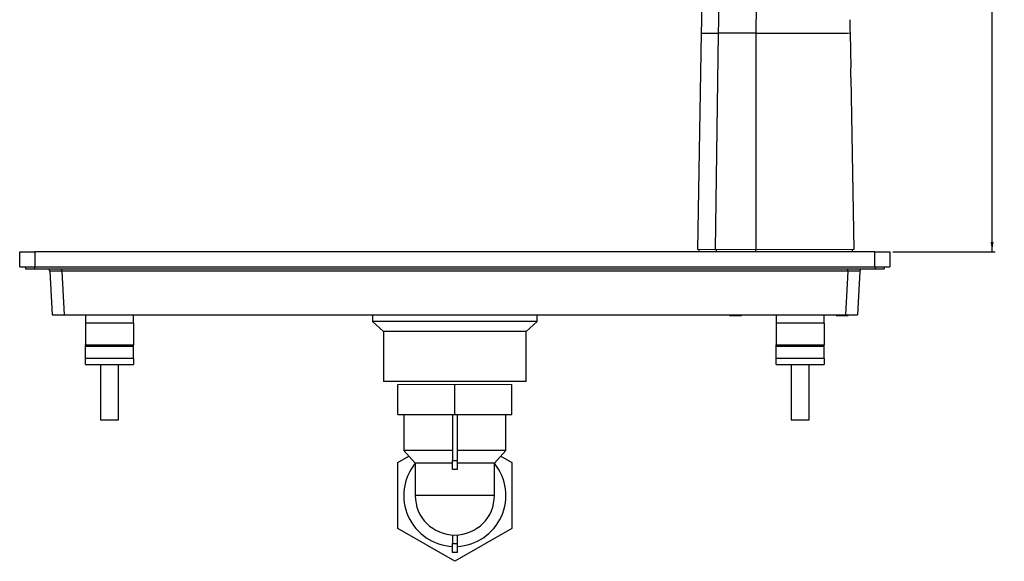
# Model space of a CAD drawing. Header units: millimetres. Extents: x -91 to 656, y -41 to 792.
# Tile 5 of 13: x 328 to 656, y -41 to 140. Entities that reach past the tile are written whole.
import ezdxf

# ---------------------------------------------------------------- set-up
doc = ezdxf.new("R2010")
doc.units = ezdxf.units.MM
doc.layers.add('DRAWINGS', color=7, linetype='Continuous')
doc.styles.add('SLDTEXTSTYLE0', font='TXT', dxfattribs={"width": 0.75})
doc.dimstyles.new('SLDDIMSTYLE0', dxfattribs={"dimtxt": 3.5, "dimasz": 3.302, "dimexe": 0, "dimexo": 0.0625, "dimgap": 0.875, "dimtad": 0, "dimtih": 1, "dimtoh": 1, "dimdec": 0, "dimrnd": 1e-09, "dimzin": 12, "dimdsep": 46, "dimtxsty": 'SLDTEXTSTYLE0', "dimsah": 1, "dimcen": 0.09, "dimadec": 0, "dimazin": 3, "dimtfac": 1, "dimtdec": 0, "dimtofl": 0, "dimtmove": 0, "dimatfit": 3, "dimfxl": 0, "dimfrac": 2, "dimtolj": 1, "dimtzin": 12, "dimarcsym": 0})

# ---------------------------------------------------------------- blocks, each defined once
blk = doc.blocks.new('_D')
at = {"layer": 'DRAWINGS'}
for p, q in [((590.78, 294.57), (653.28, 294.57)), ((652.28, 294.57), (652.28, 167.76)), ((652.28, 62.39), (652.28, 162.21)), ((619.17, 62.39), (653.28, 62.39))]:
    blk.add_line(p, q, dxfattribs=at)
for points in [[(652.28, 294.57), (651.77, 291.27), (652.78, 291.27)], [(652.28, 62.39), (652.78, 65.69), (651.77, 65.69)]]:
    blk.add_solid(points, dxfattribs=at)
at = {"layer": 'DRAWINGS', "insert": (648.4, 166.72), "char_height": 3.5, "attachment_point": 1, "style": 'SLDTEXTSTYLE0'}
blk.add_mtext('232', dxfattribs=at)

msp = doc.modelspace()

# ---------------------------------------------------------------- linework, layer by layer
at = {"color": 7, "linetype": 'Continuous', "lineweight": 25}
for p, q in [((554.23, 63.19), (555.49, 135.19)), ((561.06, 135.19), (560.02, 63.19)), ((573.55, 135.19), (573.61, 63.19)), ((604.97, 135.19), (605.17, 123.69)), ((605.23, 120.48), (605.17, 123.69)), ((605.23, 120.48), (606.23, 63.19)), ((328.32, 57.39), (328.41, 62.39)), ((333.32, 62.39), (333.32, 57.39)), ((613.25, 62.39), (333.32, 62.39)), ((554.73, 62.39), (554.73, 63.19)), ((605.73, 62.39), (605.73, 63.19)), ((613.25, 57.39), (613.25, 62.39)), ((618.17, 62.39), (618.25, 57.39)), ((330.29, 57.39), (330.29, 56.69)), ((330.29, 56.69), (333.29, 56.69)), ((333.29, 56.69), (613.29, 56.69)), ((333.32, 57.39), (613.25, 57.39)), ((338.37, 55.89), (339.13, 41.39)), ((604.22, 55.89), (342.36, 55.89)), ((342.36, 55.89), (343.12, 41.39)), ((604.22, 55.89), (603.46, 41.39)), ((608.21, 55.89), (607.45, 41.39)), ((613.29, 56.69), (616.29, 56.69)), ((616.29, 57.39), (616.29, 56.69)), ((343.12, 41.39), (603.46, 41.39)), ((350.29, 41.39), (350.29, 38.59)), ((366.29, 38.59), (366.29, 41.39)), ((401.51, 41.32), (401.51, 41.39)), ((401.51, 41.32), (401.51, 41.39)), ((445.83, 41.39), (445.87, 39.12)), ((471.38, 41.35), (471.38, 41.39)), ((475.2, 41.39), (475.2, 41.35)), ((500.71, 39.12), (500.75, 41.39)), ((545.07, 41.39), (545.06, 41.32)), ((545.07, 41.39), (545.06, 41.32)), ((546.7, 41.39), (546.7, 41.35)), ((546.7, 41.39), (546.7, 41.35)), ((564.79, 41.39), (564.79, 41.19)), ((564.79, 41.19), (568.79, 41.19)), ((568.79, 41.19), (568.79, 41.39)), ((580.29, 41.39), (580.29, 38.59)), ((596.29, 38.59), (596.29, 41.39)), ((600.29, 41.39), (600.29, 41.19)), ((600.29, 41.19), (604.29, 41.19)), ((604.29, 41.19), (604.29, 41.39)), ((366.29, 38.59), (350.29, 38.59)), ((350.29, 38.59), (350.29, 31.39)), ((366.29, 38.59), (366.29, 31.39)), ((445.87, 39.12), (449.49, 35.79)), ((500.71, 39.12), (445.87, 39.12)), ((497.09, 35.79), (500.71, 39.12)), ((580.29, 38.59), (580.29, 31.39)), ((596.29, 38.59), (580.29, 38.59)), ((596.29, 38.59), (596.29, 31.39)), ((449.49, 35.79), (449.49, 19.19)), ((497.09, 35.79), (449.49, 35.79)), ((497.09, 19.19), (497.09, 35.79)), ((350.29, 31.39), (366.29, 31.39)), ((350.29, 30.98), (350.29, 31.39)), ((350.29, 26.86), (350.29, 30.98)), ((350.29, 30.98), (366.29, 30.98)), ((366.29, 30.98), (366.29, 31.39)), ((366.29, 26.86), (366.29, 30.98)), ((580.29, 31.39), (596.29, 31.39)), ((580.29, 30.98), (580.29, 31.39)), ((580.29, 26.86), (580.29, 30.98)), ((580.29, 30.98), (596.29, 30.98)), ((596.29, 30.98), (596.29, 31.39)), ((596.29, 26.86), (596.29, 30.98)), ((366.29, 26.86), (350.29, 26.86)), ((350.29, 24.79), (350.29, 26.86)), ((366.29, 26.86), (366.29, 24.79)), ((596.29, 26.86), (580.29, 26.86)), ((580.29, 24.79), (580.29, 26.86)), ((596.29, 26.86), (596.29, 24.79)), ((350.29, 24.79), (366.29, 24.79)), ((355.29, 24.79), (355.29, 6.39)), ((361.29, 6.39), (361.29, 24.79)), ((580.29, 24.79), (596.29, 24.79)), ((585.29, 24.79), (585.29, 6.39)), ((591.29, 6.39), (591.29, 24.79)), ((497.09, 19.19), (449.49, 19.19)), ((454.29, 8.19), (454.29, 18.19)), ((473.29, 8.19), (473.29, 18.19)), ((492.29, 8.19), (492.29, 18.19)), ((454.29, 8.19), (473.29, 8.19)), ((456.29, 8.19), (456.29, -3.81)), ((472.54, 8.19), (472.54, -7.11)), ((473.29, 8.19), (492.29, 8.19)), ((474.04, 8.19), (474.04, -7.11)), ((490.29, -3.81), (490.29, 8.19)), ((355.29, 6.39), (361.29, 6.39)), ((585.29, 6.39), (591.29, 6.39)), ((454.29, -7.84), (458, -5.7)), ((456.29, -3.81), (460.09, -8.01)), ((472.54, -3.81), (456.29, -3.81)), ((490.29, -3.81), (474.04, -3.81)), ((486.49, -8.01), (490.29, -3.81)), ((488.58, -5.7), (492.29, -7.84)), ((454.29, -29.78), (454.29, -7.84)), ((460.09, -8.01), (460.09, -18.81)), ((472.54, -8.01), (460.09, -8.01)), ((472.54, -7.11), (474.04, -7.11)), ((472.54, -10.11), (472.54, -7.11)), ((474.04, -7.11), (474.04, -10.11)), ((486.49, -8.01), (474.04, -8.01)), ((486.49, -18.81), (486.49, -8.01)), ((492.29, -7.84), (492.29, -29.78)), ((474.04, -10.11), (472.54, -10.11)), ((486.49, -18.81), (460.09, -18.81)), ((473.29, -40.75), (454.29, -29.78)), ((472.54, -31.99), (472.54, -34.81)), ((492.29, -29.78), (473.29, -40.75)), ((474.04, -31.99), (474.04, -34.81)), ((472.54, -34.81), (474.04, -34.81)), ((472.54, -37.81), (472.54, -34.81)), ((474.04, -34.81), (474.04, -37.81)), ((474.04, -37.81), (472.54, -37.81))]:
    msp.add_line(p, q, dxfattribs=at)
at = {"color": 8, "linetype": 'Continuous', "lineweight": 25}
for p, q in [((560.43, 62.39), (560.43, 63.19)), ((573.59, 62.39), (573.59, 63.19)), ((333.29, 57.39), (333.29, 56.69)), ((342.36, 55.89), (342.36, 56.69)), ((604.22, 55.89), (604.22, 56.69)), ((613.29, 57.39), (613.29, 56.69))]:
    msp.add_line(p, q, dxfattribs=at)
at = {"color": 144, "linetype": 'Continuous', "lineweight": 18}
for p, q in [((454.29, 18.19), (473.29, 18.19)), ((473.29, 18.19), (492.29, 18.19))]:
    msp.add_line(p, q, dxfattribs=at)
at = {"color": 7, "linetype": 'Continuous', "lineweight": 25}
for centre, radius, start, end in [((336.37, 55.79), 2, 3, 26.7437), ((610.21, 55.79), 2, 153.2563, 177), ((473.29, -18.81), 17, 140.9386, 267.4714), ((473.29, -18.81), 17, 272.5286, 39.0614), ((473.29, -18.81), 13.2, 180, 0)]:
    msp.add_arc(centre, radius, start, end, dxfattribs=at)
for points, knots in [([(488.62, 266.03), (490.49, 265.65), (492.61, 265.23), (496.32, 264.5), (497.65, 264.24), (499.77, 263.85), (500.49, 263.72), (501.98, 263.45), (502.74, 263.32), (505.05, 262.91), (506.62, 262.63), (509.68, 262.09), (511.17, 261.83), (513.28, 261.47), (513.96, 261.35), (515.28, 261.13), (517.19, 260.8), (518.9, 260.51), (521.03, 260.15), (522.02, 259.98), (523.91, 259.66), (524.82, 259.51), (526.58, 259.21), (527.43, 259.07), (529.09, 258.79), (529.9, 258.65), (532.3, 258.25), (533.86, 257.99), (536.18, 257.59), (536.95, 257.47), (538.48, 257.17), (539.24, 256.99), (541.48, 256.4), (542.95, 255.91), (545.82, 254.76), (547.22, 254.09), (549.91, 252.54), (551.21, 251.66), (553.66, 249.66), (554.81, 248.54), (556.89, 246.04), (557.82, 244.67), (559.39, 241.67), (560.03, 240.05), (560.74, 237.46), (560.94, 236.56), (561.24, 234.73), (561.35, 233.78), (561.44, 232.33), (561.46, 231.83), (561.47, 231.09), (561.47, 230.83), (561.47, 230.33), (561.48, 230.08), (561.5, 228.81), (561.51, 227.78), (561.56, 222.66), (561.59, 218.61), (561.64, 210.59), (561.65, 206.63), (561.66, 194.83), (561.64, 187.1), (561.54, 171.9), (561.46, 164.42), (561.28, 149.66), (561.18, 142.38), (561.05, 135.19)], [0, 0, 0, 0, 0.03125, 0.03125, 0.046875, 0.046875, 0.054688, 0.054688, 0.0625, 0.0625, 0.078125, 0.078125, 0.09375, 0.09375, 0.101563, 0.101563, 0.109375, 0.125, 0.125, 0.140625, 0.140625, 0.15625, 0.15625, 0.171875, 0.171875, 0.1875, 0.1875, 0.21875, 0.21875, 0.234375, 0.234375, 0.25, 0.25, 0.28125, 0.28125, 0.3125, 0.3125, 0.34375, 0.34375, 0.375, 0.375, 0.40625, 0.40625, 0.4375, 0.4375, 0.453125, 0.453125, 0.46875, 0.46875, 0.476562, 0.476562, 0.480469, 0.480469, 0.484375, 0.484375, 0.5, 0.5, 0.5625, 0.5625, 0.625, 0.625, 0.75, 0.75, 0.875, 0.875, 1, 1, 1, 1]), ([(555.49, 135.19), (555.62, 142.64), (555.75, 150.08), (555.99, 164.92), (556.11, 172.31), (556.31, 187.02), (556.4, 194.33), (556.51, 208.84), (556.53, 216.04), (556.54, 224.96), (556.54, 227.62), (556.54, 230.28), (556.54, 232.05), (556.5, 232.92), (556.23, 235.45), (555.88, 237.07), (554.86, 240.11), (554.19, 241.54), (552.58, 244.2), (551.64, 245.43), (549.55, 247.68), (548.4, 248.7), (545.94, 250.55), (544.63, 251.38), (541.84, 252.84), (540.37, 253.48), (538.03, 254.26), (537.23, 254.48), (535.98, 254.76), (535.57, 254.84), (534.73, 255.02), (532.63, 255.47), (530.5, 255.92), (525.31, 257.03), (521.77, 257.78), (514.61, 259.31), (510.99, 260.08), (505.6, 261.23), (503.36, 261.71), (501.13, 262.18), (500.24, 262.37), (499.8, 262.47), (498.45, 262.75), (497.55, 262.95), (496.63, 263.14)], [0, 0, 0, 0, 0.125, 0.125, 0.25, 0.25, 0.375, 0.375, 0.5, 0.5, 0.53125, 0.546875, 0.546875, 0.5625, 0.5625, 0.59375, 0.59375, 0.625, 0.625, 0.65625, 0.65625, 0.6875, 0.6875, 0.71875, 0.71875, 0.75, 0.75, 0.765625, 0.765625, 0.773438, 0.773438, 0.78125, 0.8125, 0.8125, 0.875, 0.875, 0.9375, 0.9375, 0.96875, 0.976563, 0.976563, 0.984375, 0.984375, 1, 1, 1, 1]), ([(573.07, 228.69), (573.13, 224.83), (573.27, 217.12), (573.42, 207.65), (573.54, 199.7), (573.65, 191.67), (573.75, 181.59), (573.82, 169.98), (573.81, 160.33), (573.77, 152.6), (573.72, 146.76), (573.65, 140.98), (573.58, 137.1), (573.55, 135.19)], [0, 0, 0, 0, 0.123781, 0.2476144, 0.3038757, 0.378838, 0.5050894, 0.6274013, 0.7512276, 0.8146408, 0.8755075, 0.9387115, 1, 1, 1, 1]), ([(555.49, 135.19), (555.49, 135.19), (555.49, 135.19), (555.51, 135.19), (555.53, 135.19), (555.57, 135.19), (555.62, 135.19), (555.68, 135.19), (555.75, 135.19), (555.84, 135.19), (555.94, 135.19), (556.05, 135.19), (556.18, 135.19), (556.33, 135.19), (556.48, 135.19), (556.66, 135.19), (556.85, 135.19), (557.06, 135.19), (557.28, 135.19), (557.52, 135.19), (557.79, 135.19), (558.07, 135.19), (558.37, 135.19), (558.68, 135.19), (559.03, 135.19), (559.39, 135.19), (559.77, 135.19), (560.17, 135.19), (560.6, 135.19), (560.9, 135.19), (561.05, 135.19)], [0, 0, 0, 0, 0.028106, 0.056834, 0.086184, 0.116153, 0.146739, 0.177938, 0.209746, 0.242157, 0.275164, 0.308759, 0.342934, 0.377678, 0.412981, 0.448831, 0.485216, 0.522122, 0.559534, 0.597438, 0.635818, 0.674659, 0.713943, 0.753654, 0.793776, 0.834292, 0.875187, 0.916446, 0.958054, 1, 1, 1, 1]), ([(573.55, 135.19), (573.37, 135.19), (573.01, 135.19), (572.48, 135.19), (571.97, 135.19), (571.46, 135.19), (570.96, 135.19), (570.47, 135.19), (569.99, 135.19), (569.53, 135.19), (569.07, 135.19), (568.62, 135.19), (568.18, 135.19), (567.75, 135.19), (567.34, 135.19), (566.93, 135.19), (566.53, 135.19), (566.14, 135.19), (565.76, 135.19), (565.39, 135.19), (565.03, 135.19), (564.68, 135.19), (564.35, 135.19), (564.02, 135.19), (563.7, 135.19), (563.39, 135.19), (563.09, 135.19), (562.8, 135.19), (562.52, 135.19), (562.25, 135.19), (561.99, 135.19), (561.74, 135.19), (561.5, 135.19), (561.27, 135.19), (561.13, 135.19), (561.05, 135.19)], [0, 0, 0, 0, 0.0383825, 0.0760315, 0.1129611, 0.1491864, 0.1847232, 0.2195885, 0.2538001, 0.2873769, 0.3203388, 0.352707, 0.3845037, 0.4157526, 0.4464783, 0.4767071, 0.5064661, 0.5357842, 0.5646914, 0.5932189, 0.6213993, 0.6492665, 0.6768553, 0.7042017, 0.7313428, 0.7583163, 0.7851608, 0.8119153, 0.8386193, 0.8653125, 0.8920347, 0.9188255, 0.9457242, 0.9727696, 1, 1, 1, 1]), ([(573.55, 135.19), (574.83, 135.19), (577.33, 135.19), (581.13, 135.19), (584.57, 135.19), (587.6, 135.19), (590.25, 135.19), (592.8, 135.19), (595.29, 135.19), (597.55, 135.19), (599.54, 135.19), (601.23, 135.19), (602.6, 135.19), (603.59, 135.19), (603.97, 135.19), (604.13, 135.19)], [0, 0, 0, 0, 0.1022, 0.199743, 0.303646, 0.378563, 0.444146, 0.519239, 0.591737, 0.664934, 0.73567, 0.805364, 0.875499, 0.947532, 1, 1, 1, 1]), ([(604.8, 135.19), (604.81, 135.19), (604.84, 135.19), (604.84, 135.19), (604.84, 135.19)], [0, 0, 0, 0, 0.19211, 1, 1, 1, 1]), ([(328.41, 62.39), (328.41, 62.39), (328.41, 62.39), (328.43, 62.39), (328.44, 62.39), (328.47, 62.39), (328.52, 62.39), (328.62, 62.39), (328.78, 62.39), (328.98, 62.39), (329.31, 62.39), (329.83, 62.39), (330.45, 62.39), (331, 62.39), (331.44, 62.39), (331.89, 62.39), (332.31, 62.39), (332.68, 62.39), (333, 62.39), (333.22, 62.39), (333.32, 62.39)], [0, 0, 0, 0, 0.024972, 0.049928, 0.074906, 0.099946, 0.125086, 0.187627, 0.250112, 0.312446, 0.375135, 0.500007, 0.624874, 0.687478, 0.749901, 0.812246, 0.874927, 0.916703, 0.958334, 1, 1, 1, 1]), ([(613.25, 62.39), (613.32, 62.39), (613.45, 62.39), (613.64, 62.39), (613.83, 62.39), (614.02, 62.39), (614.31, 62.39), (614.68, 62.39), (615.14, 62.39), (615.57, 62.39), (616.13, 62.39), (616.75, 62.39), (617.26, 62.39), (617.59, 62.39), (617.8, 62.39), (617.96, 62.39), (618.07, 62.39), (618.13, 62.39), (618.16, 62.39), (618.16, 62.39), (618.17, 62.39)], [0, 0, 0, 0, 0.024972, 0.049928, 0.074906, 0.099946, 0.125086, 0.187627, 0.250112, 0.312446, 0.375135, 0.500007, 0.624874, 0.687478, 0.749901, 0.812246, 0.874927, 0.916703, 0.958334, 1, 1, 1, 1]), ([(328.32, 57.39), (328.32, 57.39), (328.45, 57.39), (328.95, 57.39), (329.33, 57.39), (330.25, 57.39), (330.81, 57.39), (332.01, 57.39), (332.67, 57.39), (333.32, 57.39)], [0, 0, 0, 0, 0.25, 0.25, 0.5, 0.5, 0.75, 0.75, 1, 1, 1, 1]), ([(342.36, 55.89), (342.29, 55.9), (342.16, 55.9), (341.95, 55.9), (341.75, 55.91), (341.55, 55.91), (341.35, 55.92), (341.16, 55.92), (340.97, 55.92), (340.79, 55.93), (340.61, 55.93), (340.44, 55.93), (340.27, 55.93), (340.11, 55.93), (339.96, 55.94), (339.81, 55.94), (339.67, 55.94), (339.49, 55.94), (339.28, 55.94), (339.05, 55.93), (338.85, 55.93), (338.68, 55.93), (338.54, 55.92), (338.44, 55.91), (338.38, 55.9), (338.37, 55.9), (338.37, 55.89)], [0, 0, 0, 0, 0.032912, 0.065599, 0.098063, 0.130304, 0.162323, 0.19412, 0.225697, 0.257053, 0.28819, 0.319109, 0.34981, 0.380294, 0.410562, 0.440614, 0.470452, 0.500076, 0.559517, 0.619817, 0.680982, 0.743019, 0.805933, 0.869731, 0.934418, 1, 1, 1, 1]), ([(608.21, 55.89), (608.21, 55.9), (608.21, 55.9), (608.19, 55.9), (608.17, 55.91), (608.13, 55.91), (608.08, 55.92), (608.03, 55.92), (607.97, 55.92), (607.89, 55.93), (607.81, 55.93), (607.72, 55.93), (607.63, 55.93), (607.52, 55.93), (607.41, 55.94), (607.3, 55.94), (607.17, 55.94), (607, 55.94), (606.77, 55.94), (606.47, 55.93), (606.14, 55.93), (605.79, 55.93), (605.42, 55.92), (605.03, 55.91), (604.63, 55.9), (604.35, 55.9), (604.22, 55.89)], [0, 0, 0, 0, 0.032912, 0.065599, 0.098063, 0.130304, 0.162323, 0.19412, 0.225697, 0.257053, 0.28819, 0.319109, 0.34981, 0.380294, 0.410562, 0.440614, 0.470452, 0.500076, 0.559517, 0.619817, 0.680982, 0.743019, 0.805933, 0.869731, 0.934418, 1, 1, 1, 1]), ([(613.25, 57.39), (613.91, 57.39), (614.56, 57.39), (615.77, 57.39), (616.33, 57.39), (617.25, 57.39), (617.62, 57.39), (618.12, 57.39), (618.25, 57.39), (618.25, 57.39)], [0, 0, 0, 0, 0.25, 0.25, 0.5, 0.5, 0.75, 0.75, 1, 1, 1, 1]), ([(339.13, 41.39), (339.13, 41.39), (339.21, 41.39), (339.6, 41.39), (339.91, 41.39), (340.69, 41.39), (341.16, 41.39), (342.14, 41.39), (342.65, 41.39), (343.12, 41.39)], [0, 0, 0, 0, 0.25, 0.25, 0.5, 0.5, 0.75, 0.75, 1, 1, 1, 1]), ([(603.46, 41.39), (603.93, 41.39), (604.44, 41.39), (605.42, 41.39), (605.89, 41.39), (606.67, 41.39), (606.98, 41.39), (607.36, 41.39), (607.45, 41.39), (607.45, 41.39)], [0, 0, 0, 0, 0.25, 0.25, 0.5, 0.5, 0.75, 0.75, 1, 1, 1, 1])]:
    msp.add_open_spline(points, degree=3, knots=knots, dxfattribs=at)
msp.add_open_spline([(604.84, 139.68), (604.88, 138.19), (604.93, 136.69), (604.97, 135.19)], degree=3, dxfattribs=at)
at = {"color": 144, "linetype": 'Continuous', "lineweight": 18}
for points, knots in [([(555.61, 135.19), (555.69, 135.19), (555.87, 135.19), (557.1, 135.19), (558.81, 135.19), (560.31, 135.19), (561.06, 135.19)], [0, 0, 0, 0, 0.227683, 0.530721, 0.763314, 1, 1, 1, 1]), ([(561.06, 135.19), (561.39, 135.19), (561.76, 135.19), (562.37, 135.19), (562.59, 135.19), (563.04, 135.19), (563.27, 135.19), (563.98, 135.19), (564.49, 135.19), (565.27, 135.19), (565.54, 135.19), (566.09, 135.19), (566.36, 135.19), (567.75, 135.19), (568.88, 135.19), (570.63, 135.19), (571.21, 135.19), (572.38, 135.19), (572.96, 135.19), (573.55, 135.19), (573.55, 135.19), (573.55, 135.19), (573.55, 135.19)], [0.00000003, 0.00000003, 0.00000003, 0.00000003, 0.00174767, 0.00174767, 0.00262148, 0.00262148, 0.0034953, 0.0034953, 0.00524294, 0.00524294, 0.00611676, 0.00611676, 0.00699058, 0.00699058, 0.01048585, 0.01048585, 0.01223349, 0.01223349, 0.01398112, 0.01398112, 0.01398112, 0.01398117, 0.01398117, 0.01398117, 0.01398117]), ([(573.55, 135.19), (575.4, 135.19), (577.25, 135.19), (580.95, 135.19), (582.79, 135.19), (585.54, 135.19), (586.46, 135.19), (587.82, 135.19), (588.28, 135.19), (589.19, 135.19), (589.64, 135.19), (590.99, 135.19), (591.87, 135.19), (593.62, 135.19), (594.45, 135.19), (596.06, 135.19), (596.82, 135.19), (597.92, 135.19), (598.28, 135.19), (598.96, 135.19), (599.29, 135.19), (600.24, 135.19), (600.83, 135.19), (601.62, 135.19), (601.87, 135.19), (602.34, 135.19), (602.57, 135.19), (603.6, 135.19), (604.18, 135.19), (604.59, 135.19), (604.66, 135.19), (604.77, 135.19), (604.82, 135.19), (604.93, 135.19), (604.97, 135.19), (604.97, 135.19)], [0.02288784, 0.02288784, 0.02288784, 0.02288784, 0.02845692, 0.02845692, 0.034026, 0.034026, 0.03681054, 0.03681054, 0.03820281, 0.03820281, 0.03959508, 0.03959508, 0.04237962, 0.04237962, 0.04516416, 0.04516416, 0.04794869, 0.04794869, 0.04934096, 0.04934096, 0.05073323, 0.05073323, 0.05351777, 0.05351777, 0.05491004, 0.05491004, 0.05630231, 0.05630231, 0.06187139, 0.06187139, 0.06326366, 0.06326366, 0.06465593, 0.06465593, 0.06744047, 0.06744047, 0.06744047, 0.06744047]), ([(560.02, 63.19), (559.54, 63.19), (559.09, 63.19), (558.26, 63.19), (557.87, 63.19), (556.81, 63.19), (556.22, 63.19), (555.5, 63.19), (555.28, 63.19), (554.91, 63.19), (554.75, 63.19), (554.37, 63.19), (554.23, 63.19), (554.23, 63.19)], [0, 0, 0, 0, 0.125, 0.125, 0.25, 0.25, 0.5, 0.5, 0.625, 0.625, 0.75, 0.75, 1, 1, 1, 1]), ([(560.43, 63.19), (559.49, 63.19), (558.68, 63.19), (557.27, 63.19), (556.69, 63.19), (555.97, 63.19), (555.76, 63.19), (555.4, 63.19), (555.24, 63.19), (554.87, 63.19), (554.73, 63.19), (554.73, 63.19)], [0, 0, 0, 0, 0.25, 0.25, 0.5, 0.5, 0.625, 0.625, 0.75, 0.75, 1, 1, 1, 1]), ([(573.61, 63.19), (573.61, 63.19), (573.61, 63.19), (573.61, 63.19), (573, 63.19), (572.39, 63.19), (571.16, 63.19), (570.54, 63.19), (568.69, 63.19), (567.46, 63.19), (565.95, 63.19), (565.65, 63.19), (565.05, 63.19), (564.75, 63.19), (563.88, 63.19), (563.32, 63.19), (562.51, 63.19), (562.25, 63.19), (561.75, 63.19), (561.5, 63.19), (560.81, 63.19), (560.39, 63.19), (560.02, 63.19)], [0.00000003, 0.00000003, 0.00000003, 0.00000003, 0.00000014, 0.00000014, 0.00000014, 0.00174777, 0.00174777, 0.00349541, 0.00349541, 0.00699068, 0.00699068, 0.0078645, 0.0078645, 0.00873832, 0.00873832, 0.01048596, 0.01048596, 0.01135978, 0.01135978, 0.01223359, 0.01223359, 0.01398123, 0.01398123, 0.01398123, 0.01398123]), ([(573.59, 63.19), (572.35, 63.19), (571.12, 63.19), (569.28, 63.19), (568.67, 63.19), (567.47, 63.19), (566.88, 63.19), (565.72, 63.19), (565.15, 63.19), (564.32, 63.19), (564.05, 63.19), (563.52, 63.19), (563.26, 63.19), (562.51, 63.19), (562.04, 63.19), (561.17, 63.19), (560.78, 63.19), (560.43, 63.19)], [0, 0, 0, 0, 0.25, 0.25, 0.375, 0.375, 0.5, 0.5, 0.625, 0.625, 0.6875, 0.6875, 0.75, 0.75, 0.875, 0.875, 1, 1, 1, 1]), ([(605.73, 63.19), (605.73, 63.19), (605.69, 63.19), (605.54, 63.19), (605.43, 63.19), (605.11, 63.19), (604.89, 63.19), (604.46, 63.19), (604.3, 63.19), (603.94, 63.19), (603.75, 63.19), (603.12, 63.19), (602.65, 63.19), (601.86, 63.19), (601.58, 63.19), (600.99, 63.19), (600.68, 63.19), (599.71, 63.19), (599.02, 63.19), (597.55, 63.19), (596.78, 63.19), (595.55, 63.19), (595.13, 63.19), (594.28, 63.19), (593.85, 63.19), (592.54, 63.19), (591.64, 63.19), (589.8, 63.19), (588.85, 63.19), (586.96, 63.19), (586.01, 63.19), (581.26, 63.19), (577.43, 63.19), (573.59, 63.19)], [0, 0, 0, 0, 0.0625, 0.0625, 0.125, 0.125, 0.1875, 0.1875, 0.21875, 0.21875, 0.25, 0.25, 0.3125, 0.3125, 0.34375, 0.34375, 0.375, 0.375, 0.4375, 0.4375, 0.5, 0.5, 0.53125, 0.53125, 0.5625, 0.5625, 0.625, 0.625, 0.6875, 0.6875, 0.75, 0.75, 1, 1, 1, 1]), ([(573.61, 63.19), (575.48, 63.19), (577.35, 63.19), (581.09, 63.19), (582.96, 63.19), (585.74, 63.19), (586.67, 63.19), (588.05, 63.19), (588.51, 63.19), (589.44, 63.19), (589.92, 63.19), (591.35, 63.19), (592.3, 63.19), (594.15, 63.19), (595.04, 63.19), (596.75, 63.19), (597.56, 63.19), (598.73, 63.19), (599.11, 63.19), (599.84, 63.19), (600.19, 63.19), (601.21, 63.19), (601.83, 63.19), (602.67, 63.19), (602.94, 63.19), (603.44, 63.19), (603.68, 63.19), (604.78, 63.19), (605.4, 63.19), (605.84, 63.19), (605.91, 63.19), (606.02, 63.19), (606.07, 63.19), (606.18, 63.19), (606.23, 63.19), (606.23, 63.19)], [0.02288784, 0.02288784, 0.02288784, 0.02288784, 0.02845692, 0.02845692, 0.034026, 0.034026, 0.03681054, 0.03681054, 0.03820281, 0.03820281, 0.03959508, 0.03959508, 0.04237962, 0.04237962, 0.04516416, 0.04516416, 0.04794869, 0.04794869, 0.04934096, 0.04934096, 0.05073323, 0.05073323, 0.05351777, 0.05351777, 0.05491004, 0.05491004, 0.05630231, 0.05630231, 0.06187139, 0.06187139, 0.06326366, 0.06326366, 0.06465593, 0.06465593, 0.06744047, 0.06744047, 0.06744047, 0.06744047])]:
    msp.add_open_spline(points, degree=3, knots=knots, dxfattribs=at)

# ---------------------------------------------------------------- dimensions: what is measured, and where the dimension line sits
at = {"layer": 'DRAWINGS'}
dim = msp.add_linear_dim(base=(652.28, 294.57), p1=(618.17, 62.39), p2=(589.78, 294.57), angle=90, dimstyle='SLDDIMSTYLE0', dxfattribs=at)
dim.commit()
dim.dimension.update_dxf_attribs({"geometry": '_D', "text_midpoint": (652.28, 164.98), "dimtype": 160})

doc.saveas('drawing.dxf')
